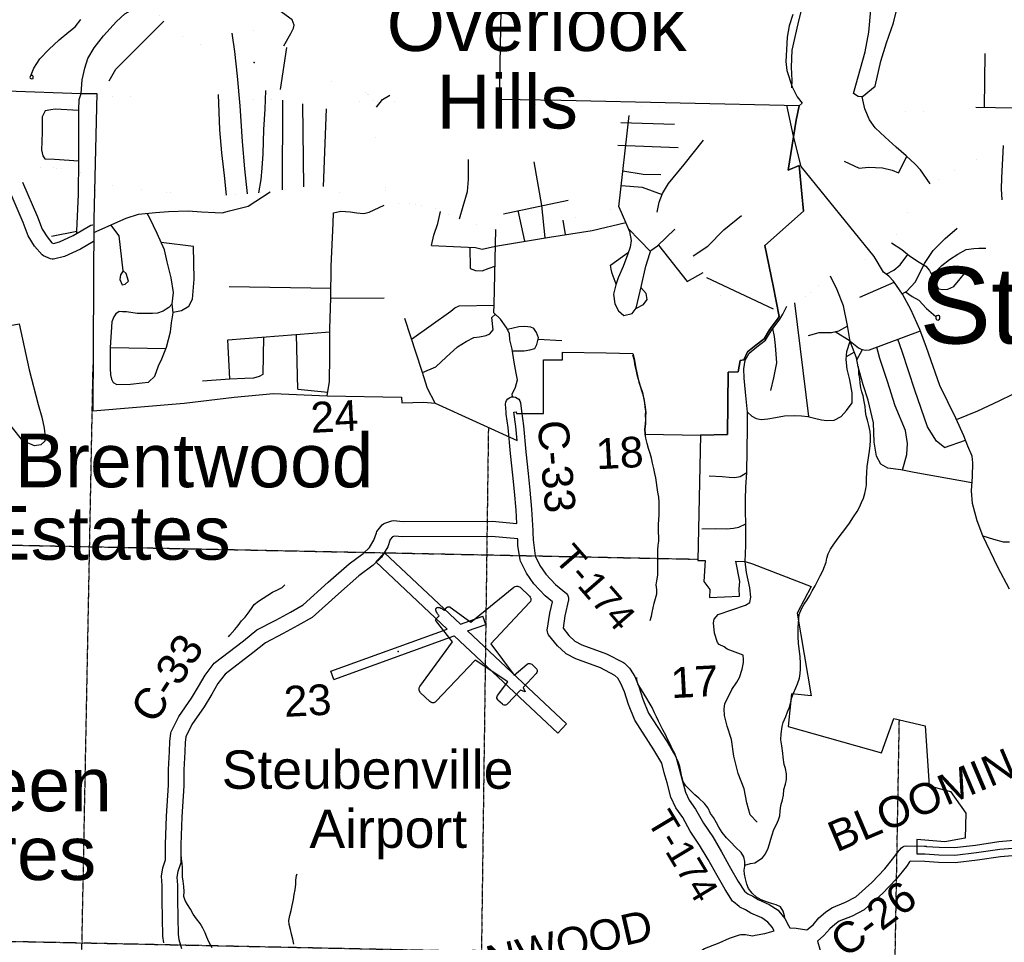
# Model space of a CAD drawing. Header units: feet. Extents: x -155 to 2562643, y -56 to 364810.
# Tile 60 of 121: x 2495666 to 2508509, y 253704 to 265734. Entities that reach past the tile are written whole.
import ezdxf
from ezdxf.enums import TextEntityAlignment as Align

# ---------------------------------------------------------------- set-up
doc = ezdxf.new("R2010")
doc.units = ezdxf.units.FT
doc.header["$MEASUREMENT"] = 0
for name, pattern in [('HIDDEN', [0.375, 0.25, -0.125]), ('HIDDEN2', [0.1875, 0.125, -0.0625]), ('water', [0])]:
    doc.linetypes.add(name, pattern=pattern)
for name, color, linetype in [('AIRPORT', 7, 'Continuous'), ('COUNTY-RD', 7, 'Continuous'), ('CR-TEXT', 7, 'Continuous'), ('INCORPORATED', 3, 'Continuous'), ('LTEXT', 1, 'Continuous'), ('MTEXT', 2, 'Continuous'), ('SECTION', 8, 'HIDDEN2'), ('SECTION-TEXT', 8, 'Continuous'), ('STATE-RT', 2, 'Continuous'), ('STREET-RURAL', 14, 'Continuous'), ('STREET-URBAN', 15, 'Continuous'), ('TOWNSHIP', 9, 'HIDDEN'), ('TR-TEXT', 6, 'Continuous'), ('TWP-RD', 6, 'Continuous'), ('WATERWAY', 14, 'water')]:
    doc.layers.add(name, color=color, linetype=linetype)
doc.styles.add('ARIAL', font='arial.ttf')

# ---------------------------------------------------------------- blocks, each defined once
blk = doc.blocks.new('PIPER')
at = {"color": 0, "linetype": 'Continuous'}
blk.add_lwpolyline([(0, 0), (1, 5), (3, 10), (6, 14), (11, 18), (16, 22), (22, 26), (28, 29), (33, 31), (39, 33), (44, 35), (49, 37), (55, 38), (61, 40), (68, 41), (75, 43), (83, 44), (90, 45), (95, 46), (95, 95), (95, 100), (96, 104), (99, 110), (102, 114), (105, 118), (108, 120), (112, 122), (116, 124), (121, 125), (453, 172), (547, 889), (552, 906), (561, 920), (574, 932), (607, 942), (773, 942), (792, 939), (809, 930), (823, 917), (831, 900), (834, 881), (834, 143), (1337, 54), (1362, 277), (1366, 289), (1373, 301), (1382, 309), (1394, 315), (1408, 317), (1487, 317), (1501, 315), (1513, 308), (1523, 298), (1530, 285), (1532, 271), (1532, 19), (1591, -4), (1591, -4), (1532, -28), (1532, -280), (1530, -294), (1523, -307), (1513, -317), (1501, -323), (1487, -325), (1407, -325), (1394, -323), (1382, -318), (1373, -309), (1366, -298), (1362, -285), (1337, -63), (834, -152), (834, -889), (831, -908), (823, -925), (809, -939), (792, -947), (773, -950), (607, -950), (574, -940), (561, -929), (552, -914), (547, -897), (453, -180), (121, -134), (116, -132), (112, -131), (108, -129), (105, -126), (102, -122), (99, -118), (96, -113), (95, -108), (95, -104), (95, -54), (90, -54), (83, -53), (75, -51), (68, -50), (61, -48), (55, -47), (49, -45), (44, -44), (39, -42), (33, -40), (28, -38), (22, -34), (16, -31), (11, -27), (6, -23), (3, -18), (1, -13), (0, -9)], close=True, dxfattribs=at)
at = {"color": 0}
blk.add_point((27, -758), dxfattribs=at)

msp = doc.modelspace()

# ---------------------------------------------------------------- linework, layer by layer
at = {"layer": 'AIRPORT'}
for p, q in [((2500310.07, 258663.76), (2500422.57, 258783.45)), ((2500422.57, 258783.45), (2501414.84, 257850.77)), ((2500310.07, 258663.76), (2501241.64, 257788.13)), ((2501414.84, 257850.77), (2501706.44, 257956.23)), ((2501745.1, 257849.34), (2501706.44, 257956.23)), ((2499724.18, 257239.31), (2501241.64, 257788.13)), ((2501507.71, 257763.48), (2501745.1, 257849.34)), ((2501507.71, 257763.48), (2502796.92, 256551.68)), ((2499762.84, 257132.42), (2501334.5, 257700.84)), ((2501334.5, 257700.84), (2502684.42, 256431.99)), ((2499762.84, 257132.42), (2499724.18, 257239.31)), ((2502684.42, 256431.99), (2502796.92, 256551.68))]:
    msp.add_line(p, q, dxfattribs=at)
at = {"layer": 'COUNTY-RD'}
for points in [[(2496627.46, 262842.26), (2496457.6, 262743.29), (2496252.84, 262645.53), (2496109.29, 262613.51), (2496089.3, 262613.11), (2496069.63, 262616.67), (2495977.47, 262653.31), (2495957.33, 262667.86), (2495861.31, 262782.31), (2495777.63, 262914.91), (2495712.28, 263088.46), (2495490.58, 263605.14)], [(2495704.55, 263613.68), (2495897.86, 263163.16), (2495957.63, 263004.43), (2496023.23, 262900.49), (2496086.34, 262825.25), (2496105.59, 262817.6), (2496187.15, 262835.79), (2496364.01, 262920.23), (2496592.61, 263053.43), (2496618.02, 263060.35), (2496619.75, 263060.36)], [(2497547.89, 253699.14), (2497532.95, 253784.75), (2497523.02, 254254.04), (2497522.64, 254443.06), (2497516.82, 254565.49), (2497534.62, 254673.72), (2497568.57, 254778.39), (2497567.93, 254978.78), (2497581.46, 255349.11), (2497608.23, 255752.27), (2497607.65, 255958.1), (2497620.76, 256193.82), (2497623.24, 256323.01), (2497635.6, 256430.84), (2497640.67, 256447.79), (2497741.39, 256647.5), (2497906.57, 256885.31), (2498000.25, 257039.13), (2498084.76, 257186.63), (2498202.92, 257344.32), (2498584.78, 257635.08), (2498761.62, 257779), (2499008.08, 257906.55), (2499199.21, 258010.47), (2499365.33, 258103.08), (2499691.16, 258398.64), (2499963.84, 258640.02), (2500146.24, 258773.37), (2500226.9, 258851.15), (2500285.02, 258946.07), (2500318.87, 259044.26), (2500326.83, 259058.89), (2500395.03, 259146.02), (2500409.91, 259158.84), (2500426.99, 259168.51), (2500521.61, 259199.82), (2500541.89, 259202.19), (2500667.5, 259191.21), (2501830.54, 259196.1), (2502152.04, 259165.93), (2502142.76, 259338.53), (2502119.91, 259582.59), (2502099.33, 259795.84), (2502067.76, 260078.63), (2502039.7, 260417), (2502013.35, 260591.84), (2502012.27, 260594.81), (2502011.41, 260604.7), (2502009.9, 260614.71), (2502010.26, 260617.92), (2502001.36, 260720.39), (2502005.94, 260746.3), (2502017.09, 260770.17), (2502034.03, 260790.33), (2502055.61, 260805.42), (2502080.34, 260814.4), (2502106.59, 260816.68), (2502132.5, 260812.1), (2502156.37, 260800.95), (2502176.53, 260784.01), (2502191.62, 260762.43), (2502200.6, 260737.7), (2502210.09, 260628.44), (2502238.46, 260440.2), (2502266.84, 260098), (2502298.27, 259816.54), (2502319.01, 259601.52), (2502342.26, 259353.23), (2502357.42, 259071.45), (2502357.6, 259070.77), (2502357.79, 259065.96), (2502358.92, 259059.31), (2502358.38, 259053.55), (2502358.69, 259047.76), (2502358.54, 259047.05), (2502362.38, 258950.43)], [(2502161.68, 258964.15), (2501821.6, 258996.06), (2500659.2, 258991.17), (2500555.18, 259000.26), (2500527.84, 258991.22), (2500499.78, 258955.36), (2500466.98, 258860.24), (2500384.12, 258724.92), (2500275.27, 258619.95), (2500089.42, 258484.08), (2499824.63, 258249.68), (2499482.74, 257939.56), (2499295.67, 257835.27), (2499101.82, 257729.87), (2498871.86, 257610.86), (2498708.52, 257477.92), (2498346.26, 257202.08), (2498252.18, 257076.53), (2498172.45, 256937.38), (2498074.27, 256776.16), (2497913.65, 256544.92), (2497831.26, 256381.55), (2497823.02, 256309.67), (2497820.66, 256186.35), (2497807.67, 255952.83), (2497808.25, 255745.92), (2497781.22, 255338.84), (2497767.95, 254975.45), (2497768.64, 254755.1), (2497766.19, 254739.43), (2497729.52, 254626.38), (2497717.6, 254553.89), (2497722.64, 254448.01), (2497723.02, 254256.35), (2497732.59, 253804.16), (2497743.47, 253741.81), (2497774.79, 253622.56)], [(2505713.21, 253891.97), (2505792.76, 253888.37), (2505933.17, 253865.18), (2506014.46, 253933.99), (2506090.88, 254022.71), (2506175.25, 254095.81), (2506258.13, 254154.38), (2506439, 254227.14), (2506570.57, 254297.03), (2506780, 254483.66), (2506949.87, 254660.35), (2507070.2, 254809.36), (2507114.06, 254875.09), (2507166.48, 254936.72), (2507184.5, 254950.19), (2507205.06, 254959.32), (2507227.16, 254963.66), (2507468.14, 254956.33), (2507469.84, 254956.67), (2507481.37, 254955.93), (2507490.85, 254955.64), (2507492.49, 254955.21), (2507657.64, 254944.59), (2507858.34, 254939.5), (2508133.21, 254972.19), (2508437.68, 255016.34), (2508784.11, 255048.03)], [(2508777.27, 254846.57), (2508461.16, 254817.66), (2508159.37, 254773.89), (2507867.67, 254739.2), (2507648.69, 254744.75), (2507471.9, 254756.12), (2507280.38, 254761.95), (2507273.96, 254754.39), (2507231.52, 254690.79), (2507100.03, 254527.97), (2506918.82, 254339.48), (2506690.16, 254135.72), (2506680.32, 254128.87), (2506523.47, 254045.54), (2506354.46, 253977.56), (2506298.74, 253938.18), (2506232.88, 253881.11), (2506155.71, 253791.53), (2506071.38, 253720.14)], [(2504391.87, 253491.96), (2504528.77, 253580.92), (2504597.12, 253625.33), (2504790.1, 253698.9), (2504926.33, 253757.21), (2505054.43, 253802.6), (2505070.6, 253805.49), (2505134.28, 253806.3), (2505223.03, 253790.43), (2505261.38, 253795.05), (2505387.46, 253817.17), (2505505.48, 253855.25)]]:
    msp.add_lwpolyline(points, dxfattribs=at)
at = {"layer": 'INCORPORATED'}
for points in [[(2495500.12, 264804.83), (2496468.86, 264772.23), (2496670.44, 264772.91), (2496632.31, 263133.9), (2496632.31, 263133.9), (2496621.79, 260631.85), (2497811.29, 260735.8), (2498465.68, 260810.61), (2498978.55, 260859.49), (2499678.1, 260828.51), (2500645.61, 260811.44), (2500645.61, 260811.44), (2500652.56, 260739.39), (2500936.21, 260745.15), (2501084.61, 260732.32), (2501084.61, 260732.32), (2502154.08, 260247.72), (2502154.08, 260247.72), (2502139.08, 260428.6), (2502110.75, 260616.59), (2502110.75, 260616.59), (2502142.83, 260618.88), (2502142.83, 260618.88), (2502147.22, 260598.26), (2502147.22, 260598.26), (2502497.22, 260598.26), (2502497.22, 260598.26), (2502497.22, 261298.26), (2502497.22, 261298.26), (2502747.22, 261298.26), (2502747.22, 261298.26), (2502747.22, 261400.38), (2502747.22, 261400.38), (2503317.43, 261391.97), (2503664.47, 261381.7), (2503664.47, 261381.7), (2503680.62, 261317.02), (2503701.37, 261189.07), (2503725.57, 261088.78), (2503742.87, 261009.24), (2503791.28, 260870.91), (2503812.03, 260767.16), (2503825.86, 260680.71), (2503832.78, 260611.54), (2503829.32, 260563.13), (2503829.32, 260466.3), (2503821.41, 260394.92), (2503821.41, 260394.92), (2503825.54, 260328.35), (2503825.54, 260328.35), (2504547.23, 260317.87), (2504547.23, 260317.87), (2504899.3, 260324.96), (2504906.82, 261137.53), (2505038.77, 261142.95), (2505065.03, 261292.06), (2505109.7, 261297.3), (2505109.7, 261297.3), (2505161.47, 261401.97), (2505267.66, 261489.29), (2505376.34, 261570.92), (2505447.94, 261691.26), (2505559.29, 261844.2), (2505572.99, 261864.36), (2505572.99, 261864.36), (2505494.84, 262263.97), (2505387.53, 262788.74), (2505888.59, 263236.96), (2505868.92, 263461.11), (2505868.92, 263461.11), (2505834.69, 263831.77), (2505688.85, 263773.71), (2505688.85, 263773.71), (2505794.69, 264424.18), (2505831.9, 264609.07), (2505831.9, 264609.07), (2502728.25, 264681.78), (2501924, 264692.35), (2501924, 264692.35), (2501948.31, 265853.01)], [(2505752.9, 265803.19), (2505702.84, 265654.67), (2505676.85, 265505.12), (2505669.42, 265342.27), (2505657.67, 265187.27), (2505672.37, 265071.46), (2505672.37, 265071.46), (2505741.03, 264859.5), (2505806.36, 264729.69), (2505871.91, 264644.03), (2505831.9, 264609.07), (2505831.9, 264609.07), (2505794.69, 264424.18), (2505688.85, 263773.71), (2505688.85, 263773.71), (2505834.69, 263831.77), (2505868.92, 263461.11), (2505868.92, 263461.11), (2505888.59, 263236.96), (2505387.53, 262788.74), (2505494.84, 262263.97), (2505572.99, 261864.36), (2505572.99, 261864.36), (2505559.29, 261844.2), (2505447.94, 261691.26), (2505376.34, 261570.92), (2505267.66, 261489.29), (2505161.47, 261401.97), (2505109.7, 261297.3), (2505109.7, 261297.3), (2505065.03, 261292.06), (2505038.77, 261142.95), (2504906.82, 261137.53), (2504899.3, 260324.96), (2504547.23, 260317.87), (2504547.23, 260317.87), (2504512.44, 258682.2), (2504605.26, 258680.49), (2504605.26, 258680.49), (2504591.91, 258410.55), (2504591.91, 258410.55), (2504669.99, 258302.88), (2504669.99, 258302.88), (2504664.61, 258202.02), (2504664.61, 258202.02), (2505055.38, 258215.29), (2505055.38, 258215.29), (2505052.02, 258314.23), (2505052.02, 258314.23), (2505058.67, 258407.99), (2505058.67, 258407.99), (2505007.41, 258673.08), (2505007.41, 258673.08), (2505127.9, 258670.86), (2505224, 258640.42), (2505988.08, 258341.24), (2505808.62, 257997.61), (2505991.94, 256919.19), (2505735.16, 256942.64), (2505687.88, 256516.17), (2505687.88, 256516.17), (2506905.41, 256172.55), (2507066.14, 256624.01), (2507478.34, 256526.43), (2507478.34, 256526.43), (2507529.97, 255743.12), (2507529.97, 255743.12), (2507808.16, 255668.59), (2507808.16, 255668.59), (2508005.48, 255386.81), (2508005.48, 255386.81), (2507999.78, 255059.86), (2507999.78, 255059.86), (2507733.88, 255012.97), (2507733.88, 255012.97), (2507367.28, 255045.04), (2507367.28, 255045.04), (2507367.28, 254859.04), (2507367.28, 254859.04), (2507471.2, 254856.37), (2507653.16, 254844.67), (2507863, 254839.35), (2508146.29, 254873.04), (2508449.42, 254917), (2508678.92, 254937.98)]]:
    msp.add_lwpolyline(points, dxfattribs=at)
at = {"layer": 'SECTION'}
for points in [[(2496068.83, 232352.56), (2496624.34, 261237.99)], [(2501779.71, 260417.35), (2501407.06, 232378.22)], [(2486406.33, 259071.22), (2504512.81, 258699.42)], [(2506711.1, 232286.6), (2507140.33, 256606.45)], [(2522026.82, 253154.47), (2486294.59, 253908.02)]]:
    msp.add_lwpolyline(points, dxfattribs=at)
at = {"layer": 'STATE-RT', "color": 2, "linetype": 'Continuous', "const_width": 0.05}
for points in [[(2500420.38, 263314.18), (2500436.94, 263382.7), (2500441.24, 263462.98), (2500430.78, 263579.03), (2500403.64, 263726.8), (2500370.49, 263874.44), (2500328.46, 264064), (2500307.61, 264197.87), (2500299.19, 264311.96), (2500301.12, 264410.23), (2500313.17, 264502.71), (2500325.94, 264561.11), (2500319.09, 264601.06), (2500295.81, 264660.71), (2500262.92, 264702.11), (2500209.63, 264761.12), (2500177.12, 264784.48), (2500138.9, 264793.7), (2500076.63, 264804.4), (2499994.31, 264816.69), (2499932, 264829.4), (2499857.35, 264857.88), (2499780.48, 264896.34), (2499695.27, 264950.66), (2499609.85, 265015), (2499497.88, 265104.84), (2499395.99, 265190.89), (2499284.1, 265276.72), (2499212.85, 265333.34), (2499133.81, 265379.77), (2499058.82, 265424.29), (2498943.35, 265490), (2498842.06, 265547.99), (2498763.23, 265584.4), (2498700.79, 265603.12), (2498626.69, 265605.56), (2498560.8, 265598.14), (2498493.21, 265576.66), (2498405.78, 265546.74), (2498322.95, 265488.85), (2498241.78, 265447.03), (2498170.4, 265415.44), (2498114.68, 265400.22), (2498066.71, 265397.2), (2497996.32, 265413.75), (2497933.75, 265438.48), (2497848.76, 265482.78), (2497759.59, 265535.01), (2497674.43, 265587.33), (2497619.44, 265632.27), (2497559.94, 265701.17), (2497484.1, 265785.77)], [(2507060.77, 262860.54), (2507092.36, 262907.96), (2507150.02, 263021.44), (2507228.54, 263189.49), (2507303.06, 263357.45), (2507354.51, 263437.43), (2507393.67, 263478.35), (2507450.71, 263525.67), (2507549.29, 263595.93), (2507671.88, 263666.69), (2507814.35, 263743.89), (2507964.94, 263815.25), (2508161.04, 263911.64), (2508325.51, 263989.3), (2508430.34, 264047.66), (2508554.68, 264130.49)], [(2495163.28, 263758.23), (2495415.8, 263798.49), (2495519.54, 263809.2), (2495632.68, 263813.7), (2495821.96, 263813.64), (2496005.63, 263809.37), (2496121.34, 263801.31), (2496242.45, 263785.11), (2496342.12, 263768.58), (2496511.87, 263734.34), (2496645.83, 263715.16)], [(2495704.55, 263613.68), (2495819.6, 263613.64), (2495996.35, 263609.53), (2496101.12, 263602.23), (2496212.83, 263587.29), (2496305.98, 263571.84), (2496477.91, 263537.16), (2496637.43, 263514.33), (2496656.24, 263510.9)], [(2496674.17, 263609.28), (2496860.42, 263575.35), (2497033.14, 263546.94), (2497207.81, 263520.58), (2497392.37, 263500.45), (2497586.84, 263484.53), (2497763.3, 263468.23), (2497941.77, 263451.98), (2498097.89, 263451.28), (2498244.18, 263442.36), (2498366.16, 263446.96), (2498554.04, 263458.97), (2498713.91, 263470.38), (2498855.81, 263479.41), (2498981.59, 263494.11), (2498992.09, 263495.93)], [(2498992.09, 263495.93), (2499139.12, 263521.52), (2499304.73, 263545.08), (2499450.43, 263564.21), (2499540.4, 263568.13), (2499610.55, 263563.61), (2499686.86, 263551.19), (2499769.56, 263520.88), (2499846.47, 263480.41), (2499951.72, 263424.51), (2500050.81, 263376.5), (2500127.46, 263348.05), (2500209.99, 263325.75), (2500290.39, 263309.42), (2500354.53, 263304.77), (2500369.72, 263306.94)], [(2500369.72, 263306.94), (2500420.38, 263314.18)], [(2500420.38, 263314.18), (2500530.11, 263330.55), (2500643.96, 263340.98), (2500748.11, 263337.18), (2500886.66, 263316.07), (2501015.28, 263290.74), (2501089.85, 263266.26), (2501157.51, 263232.51), (2501334.11, 263160.99), (2501499.53, 263100.34), (2501648.73, 263049.37), (2501725.23, 263028.94), (2501803.68, 263010.55), (2501871.96, 262999.97), (2501932.03, 262999.24), (2502021.94, 263007.15), (2502143.82, 263017.75), (2502273.49, 263038.53), (2502435.09, 263064.01), (2502578.64, 263091.1), (2502768.13, 263123.17), (2502909.6, 263154.23), (2503063.02, 263187.55), (2503240.21, 263233.39), (2503448.4, 263280.5), (2503584.58, 263326.86), (2503685.99, 263343.46), (2503789.13, 263345.57), (2503826.19, 263338.42), (2503899.55, 263291.45), (2503999.32, 263211.37), (2504099.18, 263127.28), (2504195.46, 263023.07), (2504275.82, 262914.52), (2504366.85, 262774.11), (2504461.76, 262639.81), (2504549.01, 262489.3), (2504627.71, 262364.67), (2504706.15, 262252.07), (2504802.55, 262141.85), (2504890.28, 262063.52), (2504971.45, 262011.11), (2505068.25, 261977.07), (2505176.89, 261951.31), (2505271.14, 261943.28), (2505357.26, 261941.09), (2505449.13, 261951.05), (2505536.74, 261972.96), (2505616.89, 261987.88)], [(2506881.25, 262678.72), (2506890.92, 262683.19), (2506963.9, 262734.85), (2507020.57, 262800.2), (2507060.77, 262860.54)], [(2505718.27, 262018.05), (2505785.4, 262046.37), (2505884.26, 262104.6), (2505982.82, 262176.84), (2506063.42, 262246.71), (2506134.05, 262314.36), (2506222.82, 262376.37), (2506313.8, 262428.41), (2506406.78, 262480.5), (2506501.89, 262526.61), (2506611.05, 262571.02), (2506716.37, 262607.33), (2506813.61, 262647.47), (2506881.25, 262678.72)], [(2505616.89, 261987.88), (2505670.33, 261997.83), (2505718.27, 262018.05)]]:
    msp.add_lwpolyline(points, dxfattribs=at)
at = {"layer": 'STREET-RURAL'}
for points in [[(2505736.43, 264846.42), (2505742.64, 264939.48), (2505733.83, 265115.63), (2505742.66, 265338.03), (2505821.91, 265679.32), (2505896.71, 266002.57), (2505999.14, 266268.88), (2506148.65, 266429.66)], [(2496410.39, 262951.7), (2496410.3, 262976.89), (2496434.1, 263457.58), (2496437.62, 263910.45), (2496438.09, 264557.67), (2496443.34, 264693.95), (2496468.86, 264772.23)], [(2496438.09, 264551.68), (2496130.6, 264568.15), (2496072.76, 264559.85), (2495998.98, 264543.45), (2495961.48, 264465.11), (2495958.55, 264270.73), (2495953.27, 264140.46), (2495949.84, 264036.25), (2495966.22, 263960.19), (2495992.39, 263920.24), (2496118.18, 263916.86), (2496437.48, 263892.28)], [(2505761.23, 264213.05), (2505670.64, 264617.87)], [(2496083.01, 262911.57), (2496410.3, 262976.89)], [(2495180.12, 261680.81), (2495659.77, 261770.09), (2495790.61, 261167.23), (2495905.19, 260716.33), (2495955.56, 260552.86), (2495987.67, 260409.15), (2495997.37, 260295.14), (2495992.26, 260236.98), (2495943.04, 260192.19), (2495859.41, 260178.92), (2495706.74, 260244.73), (2495554.21, 260432.71), (2495468.83, 260667.75), (2495324.5, 260974.01), (2495244.81, 261229.16), (2495214.88, 261493.07), (2495180.12, 261680.81), (2494988.73, 261654)], [(2499293.57, 260914.65), (2499686.14, 260877.49)], [(2505284.47, 255272.61), (2505193.33, 255367.71), (2505150.07, 255522.58), (2505117.89, 255703.89), (2505037.07, 255905.58), (2504981.36, 256132.18), (2504951.93, 256349.66), (2504892.09, 256522.01), (2504857.36, 256661.13), (2504854.4, 256747.22), (2504862.11, 256813.64), (2504955.53, 257001.24), (2505022.18, 257095.73), (2505054.03, 257156.96), (2505090.22, 257266.44), (2505107.28, 257351.21), (2505107.7, 257397.32), (2505103.91, 257449.31), (2504893.5, 257528.31), (2504854.57, 257557.04), (2504789.56, 257588.89), (2504766.73, 257614.17), (2504728.62, 257735.14), (2504716.04, 257869.01), (2504724.3, 257919.4), (2504778.16, 257979.38), (2505135.44, 258101.85), (2505188.2, 258135.72), (2505203.75, 258206.41), (2505191.72, 258324.27), (2505146.81, 258527.19), (2505127.9, 258670.86)]]:
    msp.add_lwpolyline(points, dxfattribs=at)
at = {"layer": 'STREET-URBAN'}
for points in [[(2506656.57, 264728.7), (2506602.56, 264733.98), (2506540.1, 264771.22), (2506692.36, 265316.48), (2506742.75, 265571.72), (2506766.71, 265860.68), (2506789.33, 266101.51), (2506794.82, 266281.98), (2506817.7, 266360.46), (2506892.63, 266431.64), (2506968.01, 266470.74), (2507046.02, 266463.79), (2507116.75, 266406.62), (2507155.98, 266314.95), (2507171.61, 266196.9), (2507157.83, 266038.37)], [(2506656.57, 264728.7), (2506822.47, 264867.26), (2506897.89, 265190.99), (2506970.45, 265432.5), (2507062.74, 265692.32), (2507117.69, 265907.54), (2507157.83, 266038.37), (2507295.57, 266046.25), (2507502.01, 266143.26), (2507634.25, 266259.31), (2507718.89, 266350.66)], [(2496468.86, 264772.23), (2496481.74, 264950.84), (2496514.76, 265099.82), (2496556.16, 265228.92), (2496639.39, 265364.84), (2496760.17, 265521.53), (2496928.29, 265709.21), (2497038.15, 265811.57), (2497168.58, 265884.25), (2497326.67, 265991.79)], [(2499111.37, 265393.09), (2499201.75, 265555.5), (2499236.7, 265622.13), (2499246.09, 265662.35), (2499219.1, 265732.11), (2499045.54, 265859.92)], [(2495817.16, 265014.14), (2495805.61, 265002.23), (2495799.82, 264981.73), (2495802.01, 264971.75), (2495822.14, 264964.13), (2495840.04, 264968.48), (2495841.8, 264980.54), (2495841.01, 264993.43), (2495837.33, 264999.77), (2495831.19, 265007.95), (2495817.16, 265014.14), (2495849.41, 265100.97), (2495928.88, 265224.79), (2496044.34, 265347.3), (2496179.73, 265472.2), (2496307.53, 265576.91), (2496388.15, 265642.62), (2496462.19, 265738.27)], [(2496835.42, 264934.87), (2496918.99, 265088.36), (2497547.34, 265715.22)], [(2498638.14, 263464.97), (2498605.07, 263787.46), (2498573.82, 264145.76), (2498543, 264610.28), (2498505.32, 264998.54), (2498470.64, 265318.71), (2498439.36, 265558.23)], [(2499066.87, 264822.1), (2499148.9, 265370.9)], [(2508251, 264589.61), (2508258.45, 265291.69)], [(2498362.53, 263446.82), (2498338.84, 263701.53), (2498304.49, 263999.66), (2498278.15, 264295.9), (2498259.37, 264756.58)], [(2498787.56, 263475.07), (2498814.67, 263652.14), (2498830.5, 263796.66), (2498841.72, 263983.2), (2498850.95, 264303.99), (2498867, 264568.76), (2498875.39, 264811.38)], [(2500320.56, 264592.49), (2500399.72, 264693.72), (2500493.5, 264751.92)], [(2507543.26, 263591.64), (2507417.05, 263774.92), (2507346.05, 263852.12), (2507228.72, 263956.76), (2507099.23, 264073.26), (2506953.57, 264203.58), (2506826.05, 264322.11), (2506750.67, 264427.32), (2506690.71, 264572.82), (2506656.57, 264728.7)], [(2499095.84, 263513.99), (2499096.82, 264686.24)], [(2499374.09, 263554.19), (2499359.05, 264637.84)], [(2499629.95, 263560.45), (2499667.47, 264570.05)], [(2508136.43, 264591.23), (2509169.28, 264576.66), (2509536.76, 264575.72), (2509595.75, 264502.68)], [(2503482.9, 263292.24), (2503615.28, 264483.53)], [(2503508.96, 264395.24), (2504207.82, 264371.66)], [(2506809.55, 262645.79), (2505858.4, 263821.14), (2505761.23, 264213.05)], [(2503470.1, 264097.77), (2504256.26, 264065.72)], [(2503981.31, 263225.82), (2504007.26, 263354.75), (2504051.5, 263467.6), (2504127.44, 263596.94), (2504331.37, 263846.32), (2504584.2, 264162.54)], [(2508481.34, 263386.49), (2508473.4, 263526.69), (2508477.36, 263673.06), (2508499.25, 264093.56)], [(2506420.52, 263887.66), (2506615.57, 263798.11), (2506737.28, 263809.78), (2506919.19, 263802.23), (2507047.48, 263771.9), (2507129.85, 263738.95), (2507238.17, 263948.33)], [(2501401, 263136.47), (2501452.89, 263300.62), (2501507.9, 263495.8), (2501521.58, 263650.31), (2501521.72, 263910.84)], [(2502519.69, 262889.6), (2502478.82, 263309.1), (2502374.74, 263880.99)], [(2503535, 263761.07), (2503798.27, 263718.55), (2504027.9, 263713.77)], [(2503513.95, 263571.62), (2503784.79, 263550.01), (2504046.89, 263455.83)], [(2496631.58, 262960.4), (2497053.5, 263146.27), (2497214.45, 263196.65), (2497437.68, 263219.84), (2497609.14, 263234.29), (2497862.58, 263239.87), (2498038.42, 263228.33), (2498214.23, 263218.79), (2498306.09, 263216.08), (2498403.56, 263239.5), (2498646.16, 263303.05), (2498932.98, 263488.43)], [(2499678.1, 260828.51), (2499709.09, 261017.3), (2499711.98, 261343.88), (2499710.36, 261704.44), (2499726.07, 262105.34), (2499729.62, 262518.07), (2499754.81, 263079.38), (2499758.64, 263217.67), (2499854.1, 263239.19), (2499978.03, 263227.11), (2500064.04, 263214.43), (2500153.99, 263205.82), (2500225.57, 263222.97), (2500420.38, 263314.18)], [(2501975.34, 263203.79), (2502821.13, 263380.07)], [(2503482.9, 263292.24), (2503568.48, 263092.96), (2503620.23, 262973.57), (2503640.06, 262853.69), (2503627.44, 262767.35), (2503595.04, 262668.68), (2503539.55, 262515.57), (2503473.99, 262368.3), (2503443.47, 262277.68), (2503409.46, 262154.95), (2503429.35, 262031.05), (2503476.7, 261937.64), (2503547.47, 261878.65), (2503656.87, 261902.4), (2503705.69, 261971.27), (2503774.9, 262268.84), (2503832.89, 262518.15), (2503886.17, 262685.26), (2503899.54, 262723.53), (2503986.4, 262784.98), (2504211.02, 263002.05)], [(2497655.67, 262028.88), (2497671.32, 262177.37), (2497642.39, 262369.23), (2497591.23, 262578.78), (2497556.9, 262732.49), (2497457.76, 262947.29), (2497364.88, 263144.16), (2497329.7, 263208.62)], [(2501036.61, 262788.92), (2501068.44, 262923.64), (2501119.94, 263076.69), (2501153.79, 263234.36)], [(2502255.74, 262845.98), (2502167.83, 263243.91)], [(2504451.43, 262654.43), (2504641.72, 262781.59), (2504851.3, 262993.89), (2505081.33, 263180.54)], [(2497016.34, 262457.6), (2496981.17, 262408.97), (2496972.2, 262344.73), (2497001.19, 262277.07), (2497042.97, 262285.74), (2497086.27, 262324.47), (2497054.78, 262424.15), (2497016.34, 262457.6), (2496965.33, 262913.55), (2496853.76, 263058.28)], [(2501870.48, 262782.31), (2502577.61, 262899.17), (2503133.11, 262983.98), (2503570.38, 263088.57)], [(2502785.78, 262930.95), (2502756.25, 263121.16)], [(2502094.04, 260820.44), (2502091.84, 260850.79), (2502132.64, 260943.48), (2502157.46, 261035.97), (2502140.38, 261123.92), (2502116.58, 261269.89), (2502088.53, 261435.84), (2502060.98, 261561.73), (2502055.96, 261643.82), (2502013.01, 261723.42), (2501939.77, 261828.68), (2501852.8, 261913.72), (2501855.44, 262021.96), (2501874.79, 262999.94)], [(2503606.02, 263006.35), (2503894.81, 262709.98)], [(2507177.03, 262160.98), (2507237.53, 262195.76), (2507345.13, 262311.98), (2507435.6, 262489.98), (2507470.28, 262556.74), (2507580.92, 262723.1), (2507737.65, 262880.31), (2507892.8, 263015.46)], [(2497666.8, 261919.5), (2497778.79, 261940.66), (2497873.68, 261998.24), (2497922.13, 262091.15), (2497942.05, 262349.88), (2497935.38, 262778.48), (2497512.79, 262828.06)], [(2501036.61, 262788.92), (2501609.78, 262763.83), (2501699.91, 262743.21), (2501870.48, 262782.31)], [(2501538.26, 262766.96), (2501542.2, 262490.33), (2501610.44, 262465.36), (2501698.36, 262458.72), (2501791.6, 262494.23), (2501865.33, 262521.7)], [(2503996.69, 262794.92), (2504372.94, 262319.77), (2504580.78, 262438.99)], [(2507035.85, 262823.14), (2507171.48, 262737.37), (2507272.86, 262653.16), (2507400.14, 262571.43), (2507484.92, 262520.96), (2507531.86, 262465.76), (2507552.53, 262428.09), (2507593.98, 262346.74), (2507608.96, 262292.94), (2507650.14, 262225.61), (2507708.23, 262214.7), (2507774, 262219.95), (2507849.22, 262253.42), (2507931.18, 262353.13), (2508046.31, 262493.53)], [(2503446.66, 262287.15), (2503395.27, 262425.16), (2503382.42, 262481.06), (2503373.6, 262535.01), (2503606.12, 262702.42)], [(2508228.55, 259001.85), (2508156.13, 259201.3), (2508095.38, 259426.95), (2508079.37, 259589.05), (2508093.02, 259775.57), (2508098.73, 259957.99), (2508087.69, 260042.01), (2508032.1, 260173.54), (2507980.46, 260309.14), (2507877.7, 260538.25), (2507666.59, 260964.35), (2507492.56, 261461.06), (2507407.71, 261696.41), (2507290.62, 261953.4), (2507180.19, 262156.37), (2507064.2, 262325.2), (2507001.48, 262388.52), (2506932.86, 262443.74), (2506809.55, 262645.79)], [(2506968.42, 262415.12), (2507066.74, 262468.96), (2507149.26, 262538.64), (2507249.54, 262672.53)], [(2507554.51, 262424.2), (2507627.75, 262461.57), (2507694.39, 262526.93), (2507794.64, 262608.96), (2507901.19, 262675.08), (2508011.76, 262739.27), (2508113.33, 262751.21), (2508175.11, 262756.39), (2508266.97, 262754.12)], [(2508086.97, 259692.92), (2507333.84, 259829.82), (2507161.57, 259862.61), (2506991.48, 259885.43), (2506900.68, 259937.8), (2506840.79, 260044.84), (2506813.46, 260224.6), (2506802.7, 260478.81), (2506733.29, 260773.96), (2506669.67, 260973.07), (2506603.42, 261206.19), (2506579.21, 261325.92), (2506499.37, 261538.75), (2506465.49, 261748.45), (2506412.83, 262001.85), (2506329.07, 262210.6), (2506244.02, 262388.49)], [(2498398.53, 262256.86), (2499727.15, 262231.34)], [(2504623.64, 262371.11), (2505492.17, 261961.81)], [(2506626.29, 262114.07), (2507074, 262310.94)], [(2503702.13, 261966.25), (2503802.74, 262018.87), (2503851.6, 262085.74), (2503838.38, 262165.66), (2503768.52, 262241.4)], [(2507218.19, 262184.64), (2507308.72, 262125), (2507393.42, 262078.52), (2507495.29, 261968.28), (2507617.04, 261862.41), (2507615.13, 261840.2), (2507618.5, 261827.6), (2507630.26, 261821.71), (2507645.38, 261817.51), (2507651.26, 261820.87), (2507663.03, 261830.12), (2507668.91, 261843.56), (2507668.07, 261859.53), (2507663.87, 261871.29), (2507655.47, 261875.49), (2507639.96, 261876.59), (2507630.26, 261873.81), (2507617.04, 261862.41)], [(2496848.25, 261461.35), (2496844.54, 261186.84), (2496851.83, 261102.82), (2496862.68, 261046.9), (2496887.28, 261005.21), (2496931.64, 260975.86), (2497111.19, 260980.67), (2497262.61, 260997.06), (2497344.29, 261006.35), (2497428.84, 261087.81), (2497476.69, 261218.77), (2497519.12, 261313.59), (2497582.66, 261462.82), (2497635.41, 261663.97), (2497647.54, 261782.36), (2497667.46, 261912.88), (2497655.93, 262028.21)], [(2497655.67, 262028.88), (2497610.53, 261980.1), (2497578.92, 261959.57), (2497537.39, 261934.88), (2497462.01, 261905.66), (2497400.15, 261904.69), (2497200.59, 261903.57), (2497058.56, 261925.39), (2497008.64, 261926.61), (2496962.69, 261929.9), (2496921.26, 261899.2), (2496893.95, 261858.71), (2496868.98, 261796.22), (2496848.25, 261461.35)], [(2499725.99, 262103.34), (2500420.55, 262108.19)], [(2500776.75, 261566.9), (2501291.39, 261935.51), (2501342.61, 261978.38), (2501400.1, 262003.32), (2501855.16, 262010.52)], [(2505157.42, 260615.9), (2505132.54, 260877.85), (2505117.15, 261059.84), (2505112.86, 261181.96), (2505128.71, 261294.44), (2505180.89, 261385.57), (2505283.11, 261469.63), (2505395.3, 261553.89), (2505468.83, 261677.48), (2505579.74, 261829.82), (2505622.47, 261892.73), (2505670.33, 261997.83)], [(2505959.62, 260557.81), (2505775.95, 262042.39)], [(2507884.85, 260522.31), (2508165.07, 260632.82), (2508444.08, 260762.31), (2508622.07, 260849.81), (2508720.45, 260925.79), (2508750.68, 261016.51), (2508751.89, 261164.77), (2508772.22, 261251.29), (2508891.3, 261393.77), (2509160.67, 261611.21), (2509430.15, 261822.65), (2509623.4, 261948.5), (2509842.86, 262040.23)], [(2500918.9, 261134.11), (2501093.15, 261209.23), (2501228.88, 261335.56), (2501376.5, 261468.08), (2501489.17, 261537.95), (2501590.12, 261591.61), (2501661.89, 261596.74), (2501749.43, 261614.14), (2501796.97, 261636.92), (2501840.06, 261689.68), (2501825.59, 261849.71), (2501872.55, 261894.41)], [(2501084.61, 260732.32), (2500983.81, 260925.06), (2500914.48, 261148.34), (2500688.23, 261835.93)], [(2505955.04, 261614.58), (2506093.99, 261655.27), (2506255.68, 261654.33), (2506351.08, 261676.17), (2506466.71, 261740.9)], [(2498381.48, 261557.45), (2499710.55, 261662.43)], [(2499293.57, 260914.65), (2499277.91, 261628.26)], [(2502091.71, 261417.02), (2502245.47, 261415.56), (2502319.11, 261428.73), (2502384.67, 261447.79), (2502411.83, 261498.29), (2502432.4, 261586.76), (2502407.37, 261656.48), (2502372.67, 261706.02), (2502332.45, 261725.43), (2502256.48, 261734.25), (2502178.72, 261729.03), (2502028.77, 261694.21)], [(2505463.46, 260900.14), (2505504.27, 261065.18), (2505540.57, 261258.17), (2505526.31, 261486.26), (2505512.12, 261604.18), (2505491.17, 261708.17)], [(2506498.74, 261542.65), (2506301.08, 261664.72)], [(2506498.74, 261542.65), (2506606.74, 261454.65), (2506642.99, 261437.31), (2506695.09, 261426.28), (2506750.92, 261429.34), (2507414.3, 261678.13)], [(2498407.3, 261053.05), (2498381.48, 261557.45)], [(2498843.42, 261113.94), (2498852.05, 261594.62)], [(2502427.89, 261567.34), (2502736.31, 261551.45)], [(2505157.42, 260615.9), (2505216.3, 260562.93), (2505270.77, 260531.91), (2505336.84, 260521.14), (2505422.53, 260528.78), (2505525.94, 260548.76), (2505643.36, 260567.01), (2505775.02, 260571.51), (2505862.88, 260569.17), (2505946.87, 260560.75), (2506035.08, 260540.38), (2506125.32, 260518.05), (2506195.38, 260507.36), (2506289.12, 260511.14), (2506380, 260560.94), (2506450.4, 260638.39), (2506524.35, 260739.95), (2506523.94, 260868.15), (2506494.76, 261039.87), (2506460.24, 261177.44), (2506447.9, 261303.4), (2506455.96, 261405.72), (2506498.74, 261542.65)], [(2507726.89, 260157.78), (2507623.55, 260239.95), (2507508.28, 260426.07), (2507343.62, 260903.71), (2507176.52, 261405.35), (2507119.88, 261567.71)], [(2496848.25, 261461.35), (2497576.45, 261448.25)], [(2506450.86, 261340.98), (2506552.43, 261397.3)], [(2506584.36, 261300.47), (2506657.63, 261434.21)], [(2507179.75, 259859.15), (2507239.58, 260066.41), (2507244.93, 260206.74), (2507219.79, 260376.53), (2507085.96, 260700.52), (2506984.25, 261015.09), (2506884.76, 261317.69), (2506848, 261465.75)], [(2498052.52, 261023.44), (2498405.3, 261053), (2498600.81, 261058.06), (2498722.43, 261065.97), (2498793.94, 261087.12), (2498843.42, 261113.94)], [(2505127.9, 258670.86), (2505138.17, 258876.77), (2505138.89, 259157.23), (2505133.63, 259331.41), (2505132.88, 259477.63), (2505135.82, 259639.94), (2505152.24, 259828.55), (2505159.26, 260411.61), (2505157.42, 260615.9)], [(2507726.89, 260157.78), (2508002.5, 260251.27)], [(2504658.05, 259785.13), (2504827.87, 259776.33), (2504921.84, 259768.09), (2504995.74, 259765.49), (2505063.35, 259778.79), (2505152.26, 259830.12)], [(2504565.23, 259094.28), (2504738.82, 259097.57), (2504890.54, 259096.43), (2504978.25, 259102.1), (2505047.83, 259117.44), (2505138.83, 259159.25)], [(2508574.88, 258306.98), (2508423.46, 258593.58), (2508228.55, 259001.85)], [(2508228.55, 259001.85), (2508368.91, 258961.57), (2508493.24, 258925.1), (2508575.16, 258924.14)]]:
    msp.add_lwpolyline(points, dxfattribs=at)
msp.add_point((2498723.33, 265174.01), dxfattribs=at)
at = {"layer": 'TOWNSHIP', "const_width": 0.03, "flags": 128}
msp.add_lwpolyline([(2486529.41, 264928.12), (2518073.53, 264331.67), (2518073.53, 264331.67), (2526264.22, 264176.79)], dxfattribs=at)
at = {"layer": 'TWP-RD'}
for points in [[(2505505.48, 253855.25), (2505479.2, 253902.31), (2505426.36, 253968.83), (2505345.32, 254023.56), (2505205.02, 254085.88), (2505135.11, 254127.44), (2505061.27, 254162.81), (2505051.23, 254169.18), (2504975.82, 254230.69), (2504965.59, 254242.03), (2504867.36, 254391.41), (2504762.45, 254572.99), (2504644.78, 254783.23), (2504535.34, 254972.26), (2504413.78, 255155), (2504313.87, 255333.27), (2504222.92, 255455.81), (2504161.04, 255596.6), (2504112.16, 255782.43), (2504073.68, 255914.41), (2504042.29, 256038.09), (2503939.15, 256214.41), (2503690.52, 256600.96), (2503608.48, 256805.43), (2503553.49, 256968.96), (2503509.39, 257080.13), (2503468.92, 257147.13), (2503429.99, 257184.78), (2503240.96, 257281.64), (2502918.82, 257400.11), (2502795.78, 257464.55), (2502784.16, 257472.95), (2502683.34, 257570.47), (2502564.79, 257715.32), (2502555.2, 257733.82), (2502549.62, 257753.92), (2502548.31, 257774.7), (2502580.54, 257995.91), (2502614.1, 258143.51), (2502518.6, 258223.62), (2502373.02, 258377.04), (2502276.07, 258516.26), (2502198.84, 258674.98), (2502194.37, 258689.22), (2502165.18, 258876.16), (2502161.68, 258964.15)], [(2502362.38, 258950.43), (2502388.51, 258742.29), (2502449.09, 258617.78), (2502528.51, 258503.73), (2502655.84, 258369.54), (2502797.85, 258250.42), (2502811.23, 258232.95), (2502820.5, 258212.97)], [(2502820.5, 258212.97), (2502825.2, 258191.45), (2502825.1, 258169.44), (2502777.32, 257959.27), (2502754.08, 257799.81), (2502830.74, 257706.14), (2502907.7, 257631.71), (2503000.07, 257583.33), (2503321.37, 257465.16), (2503541.02, 257352.62), (2503553.05, 257344.01), (2503621.97, 257277.33), (2503630.04, 257267.2), (2503689.17, 257169.33), (2503741.37, 257037.75), (2503796.22, 256874.6), (2503869.04, 256693.12), (2504109.65, 256319.05), (2504225.61, 256120.8), (2504230.94, 256107.79), (2504266.66, 255967.02), (2504304.9, 255835.87), (2504350.46, 255662.68), (2504396.94, 255556.92), (2504482.09, 255442.2), (2504584.52, 255259.43), (2504705.3, 255077.86), (2504818.6, 254882.17), (2504936.31, 254671.86), (2505037.64, 254496.47), (2505120.06, 254371.13), (2505163.79, 254335.46), (2505229.6, 254303.94), (2505297.03, 254263.85), (2505442.63, 254199.18), (2505557.41, 254121.66), (2505568.64, 254111.26), (2505645.9, 254013.99), (2505695.76, 253924.72), (2505713.21, 253891.97)], [(2506071.38, 253720.14), (2506071.38, 253720.14), (2506102.81, 253612.72), (2506177.24, 253451.26), (2506197.24, 253404.64), (2506207.61, 253380.46), (2506310.72, 253140.03), (2506330.05, 253107.73), (2506337.27, 253082.4), (2506337.69, 253056.08), (2506331.27, 253030.53), (2506318.47, 253007.53)]]:
    msp.add_lwpolyline(points, dxfattribs=at)
at = {"layer": 'WATERWAY'}
for points in [[(2503891.35, 257901.55), (2503905.33, 257954.72), (2503916.32, 258005.15), (2503929.14, 258063.64), (2503943.88, 258126.2), (2503958.71, 258184.74), (2503975.41, 258249.34), (2503976.28, 258303.58), (2503969.01, 258363.67), (2503977.91, 258418.07), (2503988.39, 258492.59), (2503990.38, 258589.02), (2503991.3, 258641.25), (2503991.96, 258705.53), (2503990.79, 258761.73), (2503991.62, 258817.98), (2503996.3, 258882.33), (2504001.26, 258932.64), (2503997.7, 259103.26), (2504000.62, 259155.53), (2504001.45, 259211.77), (2504006.13, 259276.13), (2504006.96, 259332.37), (2504007.67, 259394.64), (2504008.62, 259444.86), (2504001.31, 259506.97), (2503991.86, 259575.05), (2503982.59, 259635.11), (2503973.18, 259701.18), (2503963.91, 259761.24), (2503952.71, 259817.24), (2503937.33, 259881.19), (2503921.83, 259951.15), (2503908.46, 260015.14), (2503891.07, 260079.05), (2503869.72, 260140.87), (2503850.29, 260206.74), (2503832.75, 260278.67), (2503825.6, 260332.75), (2503822.34, 260392.92), (2503828.85, 260465.35), (2503831.68, 260521.64), (2503830.64, 260571.82), (2503831.47, 260628.06), (2503826.29, 260684.19), (2503821.23, 260734.29), (2503805.77, 260802.25), (2503792.65, 260854.19), (2503777.48, 260908.1), (2503758.18, 260967.95), (2503740.84, 261029.85), (2503723.66, 261083.72), (2503710.25, 261149.72), (2503694.71, 261221.69), (2503683.47, 261279.7), (2503672.27, 261335.7), (2503665.71, 261361.67)], [(2505126.02, 254711.45), (2505200.26, 254731.97), (2505254.23, 254741.1), (2505353.19, 254805.37), (2505396.25, 254856.46), (2505428.79, 254931.42), (2505447.67, 254988.03), (2505464.45, 255048.62), (2505481.28, 255107.2), (2505503.96, 255173.93), (2505536.71, 255238.86), (2505565.48, 255301.7), (2505580.44, 255354.22), (2505587.2, 255414.6), (2505595.67, 255489.08), (2505614.22, 255561.75), (2505626.95, 255624.26), (2505635.51, 255694.72), (2505654.1, 255765.39), (2505666.83, 255827.9), (2505667.33, 255900.2), (2505655.84, 255970.25), (2505638.66, 256024.12), (2505626.67, 256118.26), (2505619.52, 256172.33), (2505607.57, 256264.46), (2505595.87, 256344.55), (2505598.24, 256422.92), (2505612.27, 256519.6), (2505625.26, 256570.06), (2505657.75, 256647.04), (2505682.56, 256707.79), (2505705.37, 256768.5), (2505726.04, 256835.19), (2505738.78, 256897.7), (2505757.66, 256954.31), (2505788.31, 257023.22), (2505813.29, 257075.94), (2505837.85, 257148.73), (2505846.61, 257209.16), (2505851.41, 257267.49), (2505851.87, 257341.8), (2505846.1, 257426.03), (2505824.28, 257606.31), (2505820.6, 257686.57), (2505821.14, 257756.86), (2505822.05, 257809.09), (2505822.84, 257867.34), (2505827.64, 257925.68), (2505834.53, 257980.04), (2505863.1, 258052.92), (2505897.98, 258111.86), (2505938.87, 258170.94), (2505971.78, 258227.84), (2506004.61, 258288.75), (2506041.37, 258353.76), (2506108.91, 258481.65), (2506141.65, 258546.58), (2506164.54, 258603.28), (2506183.42, 258659.89), (2506196.32, 258714.37), (2506213.19, 258770.95), (2506240.05, 258829.73), (2506277.1, 258880.69), (2506321.92, 258943.86), (2506368.74, 259007.07), (2506427.3, 259084.57), (2506487.74, 259168.14), (2506542.17, 259251.58), (2506588.86, 259320.81), (2506619.81, 259375.67), (2506646.63, 259436.46), (2506671.48, 259495.2), (2506690.23, 259557.84), (2506705.02, 259618.38), (2506709.98, 259668.69), (2506712.32, 259749.06), (2506716.66, 259829.48), (2506721.08, 259905.88), (2506748.97, 260107.26), (2506757.4, 260183.74), (2506764.12, 260246.13), (2506764.91, 260304.38), (2506759.65, 260364.52), (2506744.02, 260440.51), (2506722.5, 260510.36), (2506705.24, 260568.24), (2506699.94, 260630.39), (2506692.62, 260692.49), (2506683.3, 260754.55), (2506667.72, 260828.54), (2506652.55, 260882.45), (2506639.43, 260934.39), (2506630.11, 260996.45), (2506622.88, 261054.54), (2506613.6, 261114.6), (2506610.51, 261166.75), (2506605.57, 261210.82)], [(2498388.54, 257685.31), (2498408.1, 257709.97), (2498470.76, 257783.55), (2498515.83, 257834.67), (2498560.73, 257893.82), (2498607.8, 257944.99), (2498644.85, 257995.95), (2498689.71, 258057.11), (2498726.76, 258108.07), (2498779.98, 258153.33), (2498843.39, 258190.77), (2498964.11, 258269.55), (2499029.69, 258299), (2499089.25, 258328.33), (2499123.76, 258366.74)], [(2505646.5, 254032.31), (2505643.77, 254050.22), (2505626.51, 254108.1), (2505591.17, 254167.62), (2505534.52, 254190.56), (2505471.9, 254211.38), (2505405.28, 254232.11), (2505338.56, 254256.85), (2505277.61, 254293.76), (2505218.34, 254346.77), (2505171, 254404.04), (2505149.69, 254463.85), (2505132.19, 254533.78), (2505120.9, 254593.79), (2505117.85, 254643.93), (2505126.75, 254698.34), (2505123.53, 254756.51), (2505112.24, 254816.52), (2505076.9, 254876.04), (2505001.24, 254944.78), (2504941.75, 255007.83), (2504886.4, 255064.94), (2504828.75, 255136.05), (2504785.18, 255205.45), (2504755.89, 255263.09), (2504714.36, 255330.52), (2504677.14, 255383.98), (2504647.64, 255451.65), (2504600.23, 255512.94), (2504524.57, 255581.68), (2504471.43, 255628.79), (2504418.21, 255679.91), (2504354.71, 255742.88), (2504321.5, 255796.42), (2504302.07, 255862.29), (2504288.57, 255932.3), (2504275.24, 255994.28), (2504260.03, 256050.2), (2504234.84, 256103.91), (2504209.44, 256167.65), (2504178.1, 256227.25), (2504154.96, 256278.99), (2504154.96, 256278.99), (2504117.27, 256354.53), (2504092.12, 256406.23), (2504054.61, 256473.74), (2504023.23, 256535.36), (2503998.04, 256589.06), (2503972.8, 256644.77), (2503947.65, 256696.47), (2503916.15, 256764.11), (2503878.68, 256829.61), (2503847.51, 256881.19), (2503810.16, 256940.67), (2503774.9, 256996.18), (2503731.16, 257073.6), (2503713.94, 257129.48), (2503716.45, 257156.07)], [(2498176.28, 253632.72), (2498132.54, 253710.14), (2498105.18, 253771.84), (2498085.91, 253829.68), (2498056.63, 253887.32), (2498019.24, 253948.81), (2497971.78, 254012.1), (2497928.41, 254071.46), (2497892.99, 254135), (2497855.6, 254196.48), (2497824.43, 254248.06), (2497809.3, 254299.96), (2497809.88, 254368.25), (2497809.88, 254368.25), (2497806.58, 254430.44), (2497797.09, 254500.53), (2497789.9, 254556.61), (2497790.44, 254626.91), (2497789.35, 254679.1), (2497786.22, 254733.25), (2497778.99, 254791.34), (2497771.71, 254851.44), (2497773.39, 254893.91)], [(2499242.5, 253678.58), (2499229.08, 253744.57), (2499213.7, 253808.52), (2499198.37, 253870.46), (2499182.95, 253936.41), (2499175.85, 253988.48), (2499188.54, 254053), (2499205.25, 254117.6), (2499221.91, 254184.21), (2499236.36, 254260.82), (2499247.05, 254325.29), (2499257.78, 254387.77), (2499266.21, 254464.25), (2499269.17, 254514.51), (2499277.94, 254574.94), (2499284.45, 254596.58)]]:
    msp.add_lwpolyline(points, dxfattribs=at)

# ---------------------------------------------------------------- block references
at = {"layer": 'AIRPORT', "xscale": 0.999997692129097, "yscale": 0.999997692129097, "rotation": 316.6130634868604}
msp.add_blockref('PIPER', (2501105.23, 258065.76), dxfattribs=at)

# ---------------------------------------------------------------- texts
at = {"layer": 'CR-TEXT', "style": 'ARIAL'}
for s, rotation, p in [('C-33', 275, (2502300.11, 260484.55)), ('C-33', 57, (2497525.03, 256468.35)), ('BLOOMINGDALE', 23, (2506367.23, 254763.51)), ('C-26', 37, (2506508.23, 253391.24)), ('FERNWOOD', 13, (2500743.29, 252884.13))]:
    msp.add_text(s, height=400, rotation=rotation, dxfattribs=at).set_placement(p, align=Align.BOTTOM_LEFT)
at = {"layer": 'LTEXT', "style": 'ARIAL'}
for s, p in [('Steubenville', (2498301.12, 255556.11)), ('Airport', (2499445.81, 254785.65))]:
    msp.add_text(s, height=500, dxfattribs=at).set_placement(p, align=Align.BOTTOM_LEFT)
at = {"layer": 'MTEXT', "style": 'ARIAL'}
for s, p in [('Overlook', (2500453.15, 265115.98)), ('Hills', (2501101.16, 264105.08)), ('Brentwood', (2495605.15, 259426.83)), ('Estates', (2495157.14, 258482.81)), ('Green', (2494149.13, 255202.74)), ('Acres', (2494165.12, 254306.72))]:
    msp.add_text(s, height=700, dxfattribs=at).set_placement(p, align=Align.BOTTOM_LEFT)
msp.add_text('Steubenville', height=1000, dxfattribs=at).set_placement((2515013.54, 262510.67), align=Align.TOP_RIGHT)
at = {"layer": 'SECTION-TEXT', "style": 'ARIAL'}
for s, p in [('24', (2499786.89, 260241.86)), ('18', (2503507.98, 259767.41)), ('17', (2504484.31, 256783.13)), ('23', (2499438.2, 256538.54))]:
    msp.add_text(s, height=400, rotation=3, dxfattribs=at).set_placement(p, align=Align.BOTTOM_CENTER)
at = {"layer": 'TR-TEXT', "style": 'ARIAL'}
for rotation, p in [(311, (2502545.03, 258631.59)), (301, (2503749.34, 255235.65))]:
    msp.add_text('T-174', height=350, rotation=rotation, dxfattribs=at).set_placement(p, align=Align.BOTTOM_LEFT)

doc.saveas('drawing.dxf')
